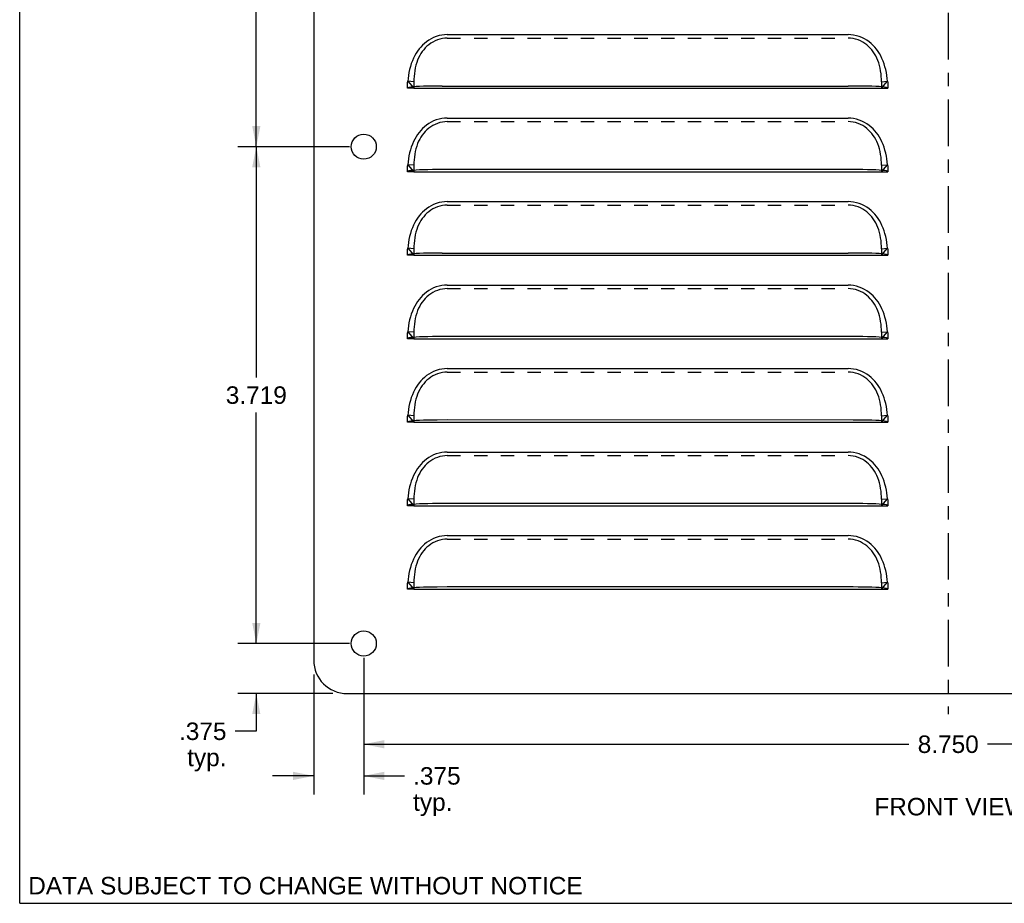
# Model space of a CAD drawing. Header units: inches. Extents: x 0 to 16.9, y 0 to 13.1.
# Tile 1 of 4: x 0 to 7.4, y 0 to 6.6. Entities that reach past the tile are written whole.
import ezdxf

# ---------------------------------------------------------------- set-up
doc = ezdxf.new("R2010")
doc.units = ezdxf.units.IN
doc.header["$LTSCALE"] = 0.930769
doc.header["$MEASUREMENT"] = 0
doc.linetypes.add('CENTER', pattern=[0.6, 0.375, -0.075, 0.075, -0.075])
doc.linetypes.add('HIDDEN', pattern=[0.2, 0.1, -0.1])
doc.layers.get('0').update_dxf_attribs({"linetype": 'CONTINUOUS'})
for name, color, linetype in [('DEFAULT_1', 7, 'CENTER'), ('DEFAULT_2', 8, 'HIDDEN'), ('DIMENSIONS', 7, 'CONTINUOUS')]:
    doc.layers.add(name, color=color, linetype=linetype)
doc.styles.get("Standard").update_dxf_attribs({"font": 'arial.ttf'})
doc.dimstyles.new('DIMSTYLE_1', dxfattribs={"dimtxt": 0.130769, "dimasz": 0.153846, "dimexe": 0.09, "dimexo": 0.07, "dimgap": 0.0425, "dimtad": 0, "dimtih": 1, "dimtoh": 1, "dimdec": 3, "dimzin": 4, "dimdsep": 46, "dimtxsty": 'Standard', "dimblk": '_FILLED', "dimblk1": '_FILLED', "dimblk2": '_FILLED', "dimcen": 0.09, "dimadec": 3, "dimazin": 1, "dimtfac": 1, "dimtdec": 3, "dimtofl": 0, "dimtmove": 0, "dimatfit": 3, "dimldrblk": '_FILLED', "dimfxl": 0, "dimtolj": 1, "dimtzin": 4, "dimarcsym": 0})

# ---------------------------------------------------------------- blocks, each defined once
blk = doc.blocks.new('_FILLED')
at = {"color": 0, "linetype": 'ByBlock'}
blk.add_solid([(0, 0), (-1, 0.2), (-1, -0.2)], dxfattribs=at)
blk = doc.blocks.new('*D3')
at = {"layer": 'DIMENSIONS', "color": 2, "linetype": 'Continuous'}
for p, q in [((2.4681, 9.3825), (1.6328, 9.3825)), ((1.7712, 9.3825), (1.7712, 7.6539)), ((1.7712, 5.6637), (1.7712, 7.3923)), ((2.4681, 5.6637), (1.6328, 5.6637))]:
    blk.add_line(p, q, dxfattribs=at)
at = {"layer": 'DIMENSIONS', "color": 2, "linetype": 'Continuous', "xscale": 0.1538461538, "yscale": 0.1538461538, "zscale": 0.1538461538}
for p, rotation in [((1.7712, 9.3825), 90), ((1.7712, 5.6637), 270)]:
    blk.add_blockref('_FILLED', p, dxfattribs=dict(at, rotation=rotation))
at = {"layer": 'DIMENSIONS', "color": 2, "linetype": 'Continuous', "insert": (1.7712, 7.5885), "char_height": 0.13077, "width": 0.456963, "attachment_point": 2, "line_spacing_factor": 0.9}
blk.add_mtext('3.719', dxfattribs=at)
blk = doc.blocks.new('*D4')
at = {"layer": 'DIMENSIONS', "color": 2, "linetype": 'Continuous'}
for p, q in [((1.7712, 1.945), (1.7712, 2.2527)), ((2.4681, 1.945), (1.6328, 1.945)), ((2.3431, 1.57), (1.6328, 1.57)), ((1.7712, 1.57), (1.7712, 1.288)), ((1.7712, 1.288), (1.6135, 1.288))]:
    blk.add_line(p, q, dxfattribs=at)
at = {"layer": 'DIMENSIONS', "color": 2, "linetype": 'Continuous', "xscale": 0.1538461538, "yscale": 0.1538461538, "zscale": 0.1538461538}
for p, rotation in [((1.7712, 1.945), 270), ((1.7712, 1.57), 90)]:
    blk.add_blockref('_FILLED', p, dxfattribs=dict(at, rotation=rotation))
at = {"layer": 'DIMENSIONS', "color": 2, "linetype": 'Continuous', "insert": (1.5481, 1.3534), "char_height": 0.13077, "width": 0.355362, "attachment_point": 3, "line_spacing_factor": 0.9}
blk.add_mtext('.375\\Ptyp.', dxfattribs=at)
blk = doc.blocks.new('*D9')
at = {"layer": 'DIMENSIONS', "color": 2, "linetype": 'Continuous'}
for p, q in [((2.5758, 1.8373), (2.5758, 0.8154)), ((2.2008, 1.7123), (2.2008, 0.8154)), ((2.2008, 0.9538), (1.8931, 0.9538)), ((2.5758, 0.9538), (2.8797, 0.9538))]:
    blk.add_line(p, q, dxfattribs=at)
at = {"layer": 'DIMENSIONS', "color": 2, "linetype": 'Continuous', "xscale": 0.1538461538, "yscale": 0.1538461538, "zscale": 0.1538461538}
blk.add_blockref('_FILLED', (2.2008, 0.9538), dxfattribs=at)
at = {"layer": 'DIMENSIONS', "color": 2, "linetype": 'Continuous', "xscale": 0.1538461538, "yscale": 0.1538461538, "zscale": 0.1538461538, "rotation": 180}
blk.add_blockref('_FILLED', (2.5758, 0.9538), dxfattribs=at)
at = {"layer": 'DIMENSIONS', "color": 2, "linetype": 'Continuous', "insert": (2.9451, 1.0192), "char_height": 0.13077, "width": 0.355362, "attachment_point": 1, "line_spacing_factor": 0.9}
blk.add_mtext('.375\\Ptyp.', dxfattribs=at)
blk = doc.blocks.new('*D10')
at = {"layer": 'DIMENSIONS', "color": 2, "linetype": 'Continuous'}
for p, q in [((2.5758, 1.8373), (2.5758, 1.0523)), ((11.3258, 1.8373), (11.3258, 1.0523)), ((2.5758, 1.1908), (6.6569, 1.1908)), ((11.3258, 1.1908), (7.2447, 1.1908))]:
    blk.add_line(p, q, dxfattribs=at)
at = {"layer": 'DIMENSIONS', "color": 2, "linetype": 'Continuous', "xscale": 0.1538461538, "yscale": 0.1538461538, "zscale": 0.1538461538, "rotation": 180}
blk.add_blockref('_FILLED', (2.5758, 1.1908), dxfattribs=at)
at = {"layer": 'DIMENSIONS', "color": 2, "linetype": 'Continuous', "xscale": 0.1538461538, "yscale": 0.1538461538, "zscale": 0.1538461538}
blk.add_blockref('_FILLED', (11.3258, 1.1908), dxfattribs=at)
at = {"layer": 'DIMENSIONS', "color": 2, "linetype": 'Continuous', "insert": (6.9508, 1.2562), "char_height": 0.13077, "width": 0.456963, "attachment_point": 2, "line_spacing_factor": 0.9}
blk.add_mtext('8.750', dxfattribs=at)
blk = doc.blocks.new('*D16')
at = {"layer": 'DIMENSIONS', "color": 2, "linetype": 'Continuous'}
for p, q in [((2.4681, 5.6637), (1.6328, 5.6637)), ((1.7712, 5.6637), (1.7712, 3.9351)), ((1.7712, 1.945), (1.7712, 3.6736)), ((2.4681, 1.945), (1.6328, 1.945))]:
    blk.add_line(p, q, dxfattribs=at)
at = {"layer": 'DIMENSIONS', "color": 2, "linetype": 'Continuous', "xscale": 0.1538461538, "yscale": 0.1538461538, "zscale": 0.1538461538}
for p, rotation in [((1.7712, 5.6637), 90), ((1.7712, 1.945), 270)]:
    blk.add_blockref('_FILLED', p, dxfattribs=dict(at, rotation=rotation))
at = {"layer": 'DIMENSIONS', "color": 2, "linetype": 'Continuous', "insert": (1.7712, 3.8697), "char_height": 0.13077, "width": 0.456963, "attachment_point": 2, "line_spacing_factor": 0.9}
blk.add_mtext('3.719', dxfattribs=at)

msp = doc.modelspace()

# ---------------------------------------------------------------- linework, layer by layer
at = {"color": 7, "linetype": 'Continuous'}
for p, q in [((0, 0), (0, 13.0769)), ((2.9508, 6.1012), (6.4508, 6.1012)), ((2.9508, 5.4762), (6.4508, 5.4762)), ((2.9508, 4.8512), (6.4508, 4.8512)), ((2.9508, 4.2262), (6.4508, 4.2262)), ((2.9508, 3.6012), (6.4508, 3.6012)), ((2.9508, 2.9762), (6.4508, 2.9762)), ((2.9508, 2.3512), (6.4508, 2.3512)), ((0, 0), (16.9231, 0))]:
    msp.add_line(p, q, dxfattribs=at)
at = {"color": 3, "linetype": 'Continuous'}
for p, q in [((2.2008, 9.5075), (2.2008, 1.82)), ((3.2008, 6.5028), (6.2008, 6.5028)), ((3.1629, 6.1179), (6.2008, 6.118)), ((2.9056, 6.1047), (2.9028, 6.1012)), ((2.9453, 6.1116), (2.9273, 6.1096)), ((2.9675, 6.1132), (2.9453, 6.1116)), ((6.4562, 6.1116), (6.4339, 6.1132)), ((3.2008, 5.8778), (6.2008, 5.8778)), ((2.9056, 5.4797), (2.9028, 5.4762)), ((2.9453, 5.4866), (2.9273, 5.4846)), ((2.9675, 5.4882), (2.9453, 5.4866)), ((3.2008, 5.493), (3.1256, 5.4927)), ((6.4562, 5.4866), (6.4339, 5.4882)), ((3.2008, 5.2528), (6.2008, 5.2528)), ((3.1629, 4.8679), (6.2008, 4.868)), ((2.9056, 4.8547), (2.9028, 4.8512)), ((2.9453, 4.8616), (2.9273, 4.8596)), ((2.9675, 4.8632), (2.9453, 4.8616)), ((6.4562, 4.8616), (6.4339, 4.8632)), ((3.2008, 4.6278), (6.2008, 4.6278)), ((2.9056, 4.2297), (2.9028, 4.2262)), ((2.9453, 4.2366), (2.9273, 4.2346)), ((2.9675, 4.2382), (2.9453, 4.2366)), ((3.2008, 4.243), (3.1256, 4.2427)), ((6.4562, 4.2366), (6.4339, 4.2382)), ((3.2008, 4.0028), (6.2008, 4.0028)), ((2.9453, 3.6116), (2.9273, 3.6096)), ((2.9675, 3.6132), (2.9453, 3.6116)), ((3.2008, 3.618), (3.1256, 3.6177)), ((6.4562, 3.6116), (6.4339, 3.6132)), ((2.9056, 3.6047), (2.9028, 3.6012)), ((3.2008, 3.3778), (6.2008, 3.3778)), ((2.9056, 2.9797), (2.9028, 2.9762)), ((2.9453, 2.9866), (2.9273, 2.9846)), ((2.9675, 2.9882), (2.9453, 2.9866)), ((3.2008, 2.993), (3.1256, 2.9927)), ((6.4562, 2.9866), (6.4339, 2.9882)), ((3.2008, 2.7528), (6.2008, 2.7528)), ((2.9453, 2.3616), (2.9273, 2.3596)), ((2.9675, 2.3632), (2.9453, 2.3616)), ((3.2008, 2.368), (3.1256, 2.3677)), ((6.4562, 2.3616), (6.4339, 2.3632)), ((2.9056, 2.3547), (2.9028, 2.3512)), ((2.4508, 1.57), (11.4508, 1.57))]:
    msp.add_line(p, q, dxfattribs=at)
for points in [[(3.2008, 6.5028), (3.1802, 6.502), (3.1596, 6.4994), (3.1389, 6.495), (3.1185, 6.489), (3.0987, 6.4812), (3.0796, 6.4719), (3.0618, 6.4614), (3.045, 6.4498), (3.0296, 6.4373), (3.0153, 6.4241), (3.002, 6.4101), (2.9895, 6.3952), (2.9779, 6.3795), (2.9671, 6.3629), (2.957, 6.3453), (2.9478, 6.3267), (2.9392, 6.3068), (2.9315, 6.286), (2.9247, 6.2644), (2.919, 6.2421), (2.9142, 6.2197), (2.9105, 6.1973), (2.9076, 6.1753), (2.9055, 6.1536)], [(6.4961, 6.1536), (6.4941, 6.175), (6.4912, 6.1967), (6.4875, 6.2188), (6.4829, 6.2409), (6.4773, 6.2628), (6.4708, 6.2841), (6.4633, 6.3047), (6.4549, 6.3243), (6.4459, 6.3428), (6.436, 6.3603), (6.4254, 6.377), (6.4139, 6.3928), (6.4016, 6.4078), (6.3883, 6.422), (6.374, 6.4355), (6.3586, 6.4482), (6.3417, 6.4601), (6.3237, 6.471), (6.3045, 6.4805), (6.2843, 6.4885), (6.2636, 6.4948), (6.2426, 6.4993), (6.2217, 6.502), (6.2008, 6.5028)], [(3.1629, 6.1179), (3.1256, 6.1177), (3.0895, 6.1172), (3.0552, 6.1166), (3.023, 6.1157), (2.9935, 6.1146), (2.9675, 6.1132)], [(6.4339, 6.1132), (6.4079, 6.1146), (6.3785, 6.1157), (6.3464, 6.1166), (6.312, 6.1172), (6.276, 6.1177), (6.2008, 6.118)], [(2.9273, 6.1096), (2.914, 6.1073), (2.9056, 6.1047)], [(6.4876, 6.1073), (6.4742, 6.1096), (6.4562, 6.1116)], [(6.4988, 6.1012), (6.496, 6.1047), (6.4876, 6.1073)], [(3.2008, 5.8778), (3.1802, 5.877), (3.1596, 5.8744), (3.1389, 5.87), (3.1185, 5.864), (3.0987, 5.8562), (3.0796, 5.8469), (3.0618, 5.8364), (3.045, 5.8248), (3.0296, 5.8123), (3.0153, 5.7991), (3.002, 5.7851), (2.9895, 5.7702), (2.9779, 5.7545), (2.9671, 5.7379), (2.957, 5.7203), (2.9478, 5.7017), (2.9392, 5.6818), (2.9315, 5.661), (2.9247, 5.6394), (2.919, 5.6171), (2.9142, 5.5947), (2.9105, 5.5723), (2.9076, 5.5503), (2.9055, 5.5286)], [(6.4961, 5.5286), (6.4941, 5.55), (6.4912, 5.5717), (6.4875, 5.5938), (6.4829, 5.6159), (6.4773, 5.6378), (6.4708, 5.6591), (6.4633, 5.6797), (6.4549, 5.6993), (6.4459, 5.7178), (6.436, 5.7353), (6.4254, 5.752), (6.4139, 5.7678), (6.4016, 5.7828), (6.3883, 5.797), (6.374, 5.8105), (6.3586, 5.8232), (6.3417, 5.8351), (6.3237, 5.846), (6.3045, 5.8555), (6.2843, 5.8635), (6.2636, 5.8698), (6.2426, 5.8743), (6.2217, 5.877), (6.2008, 5.8778)], [(2.9273, 5.4846), (2.914, 5.4823), (2.9056, 5.4797)], [(3.1256, 5.4927), (3.0895, 5.4922), (3.0552, 5.4916), (3.023, 5.4907), (2.9935, 5.4896), (2.9675, 5.4882)], [(6.4339, 5.4882), (6.4079, 5.4896), (6.3785, 5.4907), (6.3464, 5.4916), (6.312, 5.4922), (6.276, 5.4927), (6.2387, 5.4929), (3.2008, 5.493)], [(6.4876, 5.4823), (6.4742, 5.4846), (6.4562, 5.4866)], [(6.4988, 5.4762), (6.496, 5.4797), (6.4876, 5.4823)], [(3.2008, 5.2528), (3.1802, 5.252), (3.1596, 5.2494), (3.1389, 5.245), (3.1185, 5.239), (3.0987, 5.2312), (3.0796, 5.2219), (3.0618, 5.2114), (3.045, 5.1998), (3.0296, 5.1873), (3.0153, 5.1741), (3.002, 5.1601), (2.9895, 5.1452), (2.9779, 5.1295), (2.9671, 5.1129), (2.957, 5.0953), (2.9478, 5.0767), (2.9392, 5.0568), (2.9315, 5.036), (2.9247, 5.0144), (2.919, 4.9921), (2.9142, 4.9697), (2.9105, 4.9473), (2.9076, 4.9253), (2.9055, 4.9036)], [(6.4961, 4.9036), (6.4941, 4.925), (6.4912, 4.9467), (6.4875, 4.9688), (6.4829, 4.9909), (6.4773, 5.0128), (6.4708, 5.0341), (6.4633, 5.0547), (6.4549, 5.0743), (6.4459, 5.0928), (6.436, 5.1103), (6.4254, 5.127), (6.4139, 5.1428), (6.4016, 5.1578), (6.3883, 5.172), (6.374, 5.1855), (6.3586, 5.1982), (6.3417, 5.2101), (6.3237, 5.221), (6.3045, 5.2305), (6.2843, 5.2385), (6.2636, 5.2448), (6.2426, 5.2493), (6.2217, 5.252), (6.2008, 5.2528)], [(3.1629, 4.8679), (3.1256, 4.8677), (3.0895, 4.8672), (3.0552, 4.8666), (3.023, 4.8657), (2.9935, 4.8646), (2.9675, 4.8632)], [(6.4339, 4.8632), (6.4079, 4.8646), (6.3785, 4.8657), (6.3464, 4.8666), (6.312, 4.8672), (6.276, 4.8677), (6.2008, 4.868)], [(2.9273, 4.8596), (2.914, 4.8573), (2.9056, 4.8547)], [(6.4876, 4.8573), (6.4742, 4.8596), (6.4562, 4.8616)], [(6.4988, 4.8512), (6.496, 4.8547), (6.4876, 4.8573)], [(3.2008, 4.6278), (3.1802, 4.627), (3.1596, 4.6244), (3.1389, 4.62), (3.1185, 4.614), (3.0987, 4.6062), (3.0796, 4.5969), (3.0618, 4.5864), (3.045, 4.5748), (3.0296, 4.5623), (3.0153, 4.5491), (3.002, 4.5351), (2.9895, 4.5202), (2.9779, 4.5045), (2.9671, 4.4879), (2.957, 4.4703), (2.9478, 4.4517), (2.9392, 4.4318), (2.9315, 4.411), (2.9247, 4.3894), (2.919, 4.3671), (2.9142, 4.3447), (2.9105, 4.3223), (2.9076, 4.3003), (2.9055, 4.2786)], [(6.4961, 4.2786), (6.4941, 4.3), (6.4912, 4.3217), (6.4875, 4.3438), (6.4829, 4.3659), (6.4773, 4.3878), (6.4708, 4.4091), (6.4633, 4.4297), (6.4549, 4.4493), (6.4459, 4.4678), (6.436, 4.4853), (6.4254, 4.502), (6.4139, 4.5178), (6.4016, 4.5328), (6.3883, 4.547), (6.374, 4.5605), (6.3586, 4.5732), (6.3417, 4.5851), (6.3237, 4.596), (6.3045, 4.6055), (6.2843, 4.6135), (6.2636, 4.6198), (6.2426, 4.6243), (6.2217, 4.627), (6.2008, 4.6278)], [(2.9273, 4.2346), (2.914, 4.2323), (2.9056, 4.2297)], [(3.1256, 4.2427), (3.0895, 4.2422), (3.0552, 4.2416), (3.023, 4.2407), (2.9935, 4.2396), (2.9675, 4.2382)], [(6.4339, 4.2382), (6.4079, 4.2396), (6.3785, 4.2407), (6.3464, 4.2416), (6.312, 4.2422), (6.276, 4.2427), (6.2387, 4.2429), (3.2008, 4.243)], [(6.4876, 4.2323), (6.4742, 4.2346), (6.4562, 4.2366)], [(6.4988, 4.2262), (6.496, 4.2297), (6.4876, 4.2323)], [(3.2008, 4.0028), (3.1802, 4.002), (3.1596, 3.9994), (3.1389, 3.995), (3.1185, 3.989), (3.0987, 3.9812), (3.0796, 3.9719), (3.0618, 3.9614), (3.045, 3.9498), (3.0296, 3.9373), (3.0153, 3.9241), (3.002, 3.9101), (2.9895, 3.8952), (2.9779, 3.8795), (2.9671, 3.8629), (2.957, 3.8453), (2.9478, 3.8267), (2.9392, 3.8068), (2.9315, 3.786), (2.9247, 3.7644), (2.919, 3.7421), (2.9142, 3.7197), (2.9105, 3.6973), (2.9076, 3.6753), (2.9055, 3.6536)], [(6.4961, 3.6536), (6.4941, 3.675), (6.4912, 3.6967), (6.4875, 3.7188), (6.4829, 3.7409), (6.4773, 3.7628), (6.4708, 3.7841), (6.4633, 3.8047), (6.4549, 3.8243), (6.4459, 3.8428), (6.436, 3.8603), (6.4254, 3.877), (6.4139, 3.8928), (6.4016, 3.9078), (6.3883, 3.922), (6.374, 3.9355), (6.3586, 3.9482), (6.3417, 3.9601), (6.3237, 3.971), (6.3045, 3.9805), (6.2843, 3.9885), (6.2636, 3.9948), (6.2426, 3.9993), (6.2217, 4.002), (6.2008, 4.0028)], [(3.1256, 3.6177), (3.0895, 3.6172), (3.0552, 3.6166), (3.023, 3.6157), (2.9935, 3.6146), (2.9675, 3.6132)], [(6.4339, 3.6132), (6.4079, 3.6146), (6.3785, 3.6157), (6.3464, 3.6166), (6.312, 3.6172), (6.276, 3.6177), (6.2387, 3.6179), (3.2008, 3.618)], [(6.4876, 3.6073), (6.4742, 3.6096), (6.4562, 3.6116)], [(2.9273, 3.6096), (2.914, 3.6073), (2.9056, 3.6047)], [(6.4988, 3.6012), (6.496, 3.6047), (6.4876, 3.6073)], [(3.2008, 3.3778), (3.1802, 3.377), (3.1596, 3.3744), (3.1389, 3.37), (3.1185, 3.364), (3.0987, 3.3562), (3.0796, 3.3469), (3.0618, 3.3364), (3.045, 3.3248), (3.0296, 3.3123), (3.0153, 3.2991), (3.002, 3.2851), (2.9895, 3.2702), (2.9779, 3.2545), (2.9671, 3.2379), (2.957, 3.2203), (2.9478, 3.2017), (2.9392, 3.1818), (2.9315, 3.161), (2.9247, 3.1394), (2.919, 3.1171), (2.9142, 3.0947), (2.9105, 3.0723), (2.9076, 3.0503), (2.9055, 3.0286)], [(6.4961, 3.0286), (6.4941, 3.05), (6.4912, 3.0717), (6.4875, 3.0938), (6.4829, 3.1159), (6.4773, 3.1378), (6.4708, 3.1591), (6.4633, 3.1797), (6.4549, 3.1993), (6.4459, 3.2178), (6.436, 3.2353), (6.4254, 3.252), (6.4139, 3.2678), (6.4016, 3.2828), (6.3883, 3.297), (6.374, 3.3105), (6.3586, 3.3232), (6.3417, 3.3351), (6.3237, 3.346), (6.3045, 3.3555), (6.2843, 3.3635), (6.2636, 3.3698), (6.2426, 3.3743), (6.2217, 3.377), (6.2008, 3.3778)], [(2.9273, 2.9846), (2.914, 2.9823), (2.9056, 2.9797)], [(3.1256, 2.9927), (3.0895, 2.9922), (3.0552, 2.9916), (3.023, 2.9907), (2.9935, 2.9896), (2.9675, 2.9882)], [(6.4339, 2.9882), (6.4079, 2.9896), (6.3785, 2.9907), (6.3464, 2.9916), (6.312, 2.9922), (6.276, 2.9927), (6.2387, 2.9929), (3.2008, 2.993)], [(6.4876, 2.9823), (6.4742, 2.9846), (6.4562, 2.9866)], [(6.4988, 2.9762), (6.496, 2.9797), (6.4876, 2.9823)], [(3.2008, 2.7528), (3.1802, 2.752), (3.1596, 2.7494), (3.1389, 2.745), (3.1185, 2.739), (3.0987, 2.7312), (3.0796, 2.7219), (3.0618, 2.7114), (3.045, 2.6998), (3.0296, 2.6873), (3.0153, 2.6741), (3.002, 2.6601), (2.9895, 2.6452), (2.9779, 2.6295), (2.9671, 2.6129), (2.9571, 2.5953), (2.9478, 2.5767), (2.9392, 2.5568), (2.9315, 2.5361), (2.9247, 2.5144), (2.919, 2.4921), (2.9142, 2.4697), (2.9105, 2.4473), (2.9076, 2.4253), (2.9055, 2.4036)], [(6.4961, 2.4036), (6.4941, 2.425), (6.4912, 2.4467), (6.4875, 2.4688), (6.4829, 2.4909), (6.4773, 2.5128), (6.4708, 2.5341), (6.4633, 2.5547), (6.4549, 2.5743), (6.4459, 2.5928), (6.436, 2.6103), (6.4254, 2.627), (6.4139, 2.6428), (6.4016, 2.6578), (6.3883, 2.672), (6.374, 2.6855), (6.3586, 2.6982), (6.3417, 2.7101), (6.3237, 2.721), (6.3045, 2.7305), (6.2843, 2.7385), (6.2636, 2.7448), (6.2426, 2.7493), (6.2217, 2.752), (6.2008, 2.7528)], [(2.9273, 2.3596), (2.914, 2.3573), (2.9056, 2.3547)], [(3.1256, 2.3677), (3.0895, 2.3672), (3.0552, 2.3666), (3.023, 2.3657), (2.9935, 2.3646), (2.9675, 2.3632)], [(6.4339, 2.3632), (6.4079, 2.3646), (6.3785, 2.3657), (6.3464, 2.3666), (6.312, 2.3672), (6.276, 2.3677), (6.2387, 2.3679), (3.2008, 2.368)], [(6.4876, 2.3573), (6.4742, 2.3596), (6.4562, 2.3616)], [(6.4988, 2.3512), (6.496, 2.3547), (6.4876, 2.3573)]]:
    msp.add_lwpolyline(points, dxfattribs=at)
for centre in [(2.5758, 5.6637), (2.5758, 1.945)]:
    msp.add_circle(centre, 0.0938, dxfattribs=at)
msp.add_arc((2.4508, 1.82), 0.25, 180, 270, dxfattribs=at)
at = {"layer": 'DEFAULT_1', "color": 2, "linetype": 'CENTER'}
msp.add_line((6.9508, 9.9113), (6.9508, 1.4161), dxfattribs=at)
at = {"layer": 'DEFAULT_2', "color": 8, "linetype": 'HIDDEN'}
for p, q in [((3.2008, 6.4762), (6.2008, 6.4762)), ((2.9055, 6.1536), (2.9508, 6.1012)), ((2.9508, 6.1499), (2.9055, 6.1536)), ((2.9508, 6.1499), (2.9508, 6.1012)), ((6.4508, 6.1012), (6.4961, 6.1536)), ((6.4508, 6.1499), (6.4961, 6.1536)), ((6.4508, 6.1499), (6.4508, 6.1012)), ((6.4988, 6.1234), (6.4988, 6.1012)), ((2.9508, 6.1012), (2.9028, 6.1012)), ((6.4508, 6.1012), (6.4988, 6.1012)), ((3.2008, 5.8512), (6.2008, 5.8512)), ((2.9055, 5.5286), (2.9508, 5.4762)), ((2.9508, 5.5249), (2.9055, 5.5286)), ((6.4508, 5.4762), (6.4961, 5.5286)), ((6.4508, 5.5249), (6.4961, 5.5286)), ((2.9508, 5.4762), (2.9028, 5.4762)), ((2.9508, 5.5249), (2.9508, 5.4762)), ((6.4508, 5.5249), (6.4508, 5.4762)), ((6.4508, 5.4762), (6.4988, 5.4762)), ((6.4988, 5.4984), (6.4988, 5.4762)), ((3.2008, 5.2262), (6.2008, 5.2262)), ((2.9055, 4.9036), (2.9508, 4.8512)), ((2.9508, 4.8999), (2.9055, 4.9036)), ((2.9508, 4.8999), (2.9508, 4.8512)), ((6.4508, 4.8999), (6.4961, 4.9036)), ((6.4508, 4.8512), (6.4961, 4.9036)), ((6.4508, 4.8999), (6.4508, 4.8512)), ((6.4988, 4.8734), (6.4988, 4.8512)), ((2.9508, 4.8512), (2.9028, 4.8512)), ((6.4508, 4.8512), (6.4988, 4.8512)), ((3.2008, 4.6012), (6.2008, 4.6012)), ((2.9055, 4.2786), (2.9508, 4.2262)), ((2.9508, 4.2749), (2.9055, 4.2786)), ((2.9508, 4.2749), (2.9508, 4.2262)), ((6.4508, 4.2749), (6.4961, 4.2786)), ((6.4508, 4.2262), (6.4961, 4.2786)), ((6.4508, 4.2749), (6.4508, 4.2262)), ((2.9508, 4.2262), (2.9028, 4.2262)), ((6.4508, 4.2262), (6.4988, 4.2262)), ((6.4988, 4.2484), (6.4988, 4.2262)), ((3.2008, 3.9762), (6.2008, 3.9762)), ((2.9055, 3.6536), (2.9508, 3.6012)), ((2.9508, 3.6499), (2.9055, 3.6536)), ((2.9508, 3.6499), (2.9508, 3.6012)), ((6.4508, 3.6499), (6.4961, 3.6536)), ((6.4508, 3.6012), (6.4961, 3.6536)), ((6.4508, 3.6499), (6.4508, 3.6012)), ((6.4988, 3.6234), (6.4988, 3.6012)), ((2.9508, 3.6012), (2.9028, 3.6012)), ((6.4508, 3.6012), (6.4988, 3.6012)), ((3.2008, 3.3512), (6.2008, 3.3512)), ((2.9055, 3.0286), (2.9508, 2.9762)), ((2.9508, 3.0249), (2.9055, 3.0286)), ((2.9508, 3.0249), (2.9508, 2.9762)), ((6.4508, 3.0249), (6.4961, 3.0286)), ((6.4508, 2.9762), (6.4961, 3.0286)), ((6.4508, 3.0249), (6.4508, 2.9762)), ((2.9508, 2.9762), (2.9028, 2.9762)), ((6.4508, 2.9762), (6.4988, 2.9762)), ((6.4988, 2.9984), (6.4988, 2.9762)), ((3.2008, 2.7262), (6.2008, 2.7262)), ((2.9055, 2.4036), (2.9508, 2.3512)), ((2.9508, 2.3999), (2.9055, 2.4036)), ((2.9508, 2.3999), (2.9508, 2.3512)), ((6.4508, 2.3999), (6.4961, 2.4036)), ((6.4508, 2.3512), (6.4961, 2.4036)), ((6.4508, 2.3999), (6.4508, 2.3512)), ((6.4988, 2.3734), (6.4988, 2.3512)), ((2.9508, 2.3512), (2.9028, 2.3512)), ((6.4508, 2.3512), (6.4988, 2.3512))]:
    msp.add_line(p, q, dxfattribs=at)
for points in [[(3.2008, 6.4762), (3.1824, 6.4755), (3.164, 6.473), (3.1455, 6.469), (3.1273, 6.4633), (3.1097, 6.4561), (3.0929, 6.4475), (3.0771, 6.4377), (3.0624, 6.4269), (3.0489, 6.4154), (3.0364, 6.403), (3.0247, 6.3899), (3.014, 6.376), (3.004, 6.3613), (2.9948, 6.3457), (2.9864, 6.3292), (2.9788, 6.3117), (2.9719, 6.293), (2.966, 6.2735), (2.961, 6.2531), (2.957, 6.2323), (2.9542, 6.2113), (2.9522, 6.1904), (2.9511, 6.17), (2.9508, 6.1499)], [(6.4508, 6.1499), (6.4505, 6.1697), (6.4494, 6.1899), (6.4475, 6.2104), (6.4447, 6.2311), (6.4409, 6.2516), (6.4361, 6.2717), (6.4304, 6.291), (6.4237, 6.3094), (6.4163, 6.3268), (6.4081, 6.3433), (6.3991, 6.3589), (6.3892, 6.3738), (6.3786, 6.3878), (6.367, 6.4011), (6.3546, 6.4137), (6.341, 6.4255), (6.3262, 6.4365), (6.3103, 6.4466), (6.2932, 6.4554), (6.2754, 6.4629), (6.2569, 6.4687), (6.2382, 6.4729), (6.2195, 6.4754), (6.2008, 6.4762)], [(2.9028, 6.1012), (2.9028, 6.1229), (2.9029, 6.127), (2.9029, 6.1311), (2.9031, 6.1353), (2.9034, 6.1393), (2.9037, 6.143), (2.9042, 6.1466), (2.9048, 6.1501), (2.9055, 6.1536)], [(6.4961, 6.1536), (6.4964, 6.1519), (6.4968, 6.1501), (6.4971, 6.1483), (6.4974, 6.1464), (6.4977, 6.1444), (6.498, 6.1423), (6.4982, 6.1401), (6.4983, 6.1378), (6.4985, 6.1355), (6.4986, 6.1329), (6.4987, 6.1301), (6.4988, 6.127), (6.4988, 6.1234)], [(3.2008, 5.8512), (3.1824, 5.8505), (3.164, 5.848), (3.1455, 5.844), (3.1273, 5.8383), (3.1097, 5.8311), (3.0929, 5.8225), (3.0771, 5.8127), (3.0624, 5.8019), (3.0489, 5.7904), (3.0364, 5.778), (3.0247, 5.7649), (3.014, 5.751), (3.004, 5.7363), (2.9948, 5.7207), (2.9864, 5.7042), (2.9788, 5.6867), (2.9719, 5.668), (2.966, 5.6485), (2.961, 5.6281), (2.957, 5.6073), (2.9542, 5.5863), (2.9522, 5.5654), (2.9511, 5.545), (2.9508, 5.5249)], [(6.4508, 5.5249), (6.4505, 5.5447), (6.4494, 5.5649), (6.4475, 5.5854), (6.4447, 5.6061), (6.4409, 5.6266), (6.4361, 5.6467), (6.4304, 5.666), (6.4237, 5.6844), (6.4163, 5.7018), (6.4081, 5.7183), (6.3991, 5.7339), (6.3892, 5.7488), (6.3786, 5.7628), (6.367, 5.7761), (6.3546, 5.7887), (6.341, 5.8005), (6.3262, 5.8115), (6.3103, 5.8216), (6.2932, 5.8304), (6.2754, 5.8379), (6.2569, 5.8437), (6.2382, 5.8479), (6.2195, 5.8504), (6.2008, 5.8512)], [(2.9028, 5.4762), (2.9028, 5.4979), (2.9029, 5.502), (2.9029, 5.5061), (2.9031, 5.5103), (2.9034, 5.5143), (2.9037, 5.518), (2.9042, 5.5216), (2.9048, 5.5251), (2.9055, 5.5286)], [(6.4961, 5.5286), (6.4964, 5.5269), (6.4968, 5.5251), (6.4971, 5.5233), (6.4974, 5.5214), (6.4977, 5.5194), (6.498, 5.5173), (6.4982, 5.5151), (6.4983, 5.5128), (6.4985, 5.5105), (6.4986, 5.5079), (6.4987, 5.5051), (6.4988, 5.502), (6.4988, 5.4984)], [(3.2008, 5.2262), (3.1824, 5.2255), (3.164, 5.223), (3.1455, 5.219), (3.1273, 5.2133), (3.1097, 5.2061), (3.0929, 5.1975), (3.0771, 5.1877), (3.0624, 5.1769), (3.0489, 5.1654), (3.0364, 5.153), (3.0247, 5.1399), (3.014, 5.126), (3.004, 5.1113), (2.9948, 5.0957), (2.9864, 5.0792), (2.9788, 5.0617), (2.9719, 5.043), (2.966, 5.0235), (2.961, 5.0031), (2.957, 4.9823), (2.9542, 4.9613), (2.9522, 4.9404), (2.9511, 4.92), (2.9508, 4.8999)], [(6.4508, 4.8999), (6.4505, 4.9197), (6.4494, 4.9399), (6.4475, 4.9604), (6.4447, 4.9811), (6.4409, 5.0016), (6.4361, 5.0217), (6.4304, 5.041), (6.4237, 5.0594), (6.4163, 5.0768), (6.4081, 5.0933), (6.3991, 5.1089), (6.3892, 5.1238), (6.3786, 5.1378), (6.367, 5.1511), (6.3546, 5.1637), (6.341, 5.1755), (6.3262, 5.1865), (6.3103, 5.1966), (6.2932, 5.2054), (6.2754, 5.2129), (6.2569, 5.2187), (6.2382, 5.2229), (6.2195, 5.2254), (6.2008, 5.2262)], [(2.9028, 4.8512), (2.9028, 4.8729), (2.9029, 4.877), (2.9029, 4.8811), (2.9031, 4.8853), (2.9034, 4.8893), (2.9037, 4.893), (2.9042, 4.8966), (2.9048, 4.9001), (2.9055, 4.9036)], [(6.4961, 4.9036), (6.4964, 4.9019), (6.4968, 4.9001), (6.4971, 4.8983), (6.4974, 4.8964), (6.4977, 4.8944), (6.498, 4.8923), (6.4982, 4.8901), (6.4983, 4.8878), (6.4985, 4.8855), (6.4986, 4.8829), (6.4987, 4.8801), (6.4988, 4.877), (6.4988, 4.8734)], [(3.2008, 4.6012), (3.1824, 4.6005), (3.164, 4.598), (3.1455, 4.594), (3.1273, 4.5883), (3.1097, 4.5811), (3.0929, 4.5725), (3.0771, 4.5627), (3.0624, 4.5519), (3.0489, 4.5404), (3.0364, 4.528), (3.0247, 4.5149), (3.014, 4.501), (3.004, 4.4863), (2.9948, 4.4707), (2.9864, 4.4542), (2.9788, 4.4367), (2.9719, 4.418), (2.966, 4.3985), (2.961, 4.3781), (2.957, 4.3573), (2.9542, 4.3363), (2.9522, 4.3154), (2.9511, 4.295), (2.9508, 4.2749)], [(6.4508, 4.2749), (6.4505, 4.2947), (6.4494, 4.3149), (6.4475, 4.3354), (6.4447, 4.3561), (6.4409, 4.3766), (6.4361, 4.3967), (6.4304, 4.416), (6.4237, 4.4344), (6.4163, 4.4518), (6.4081, 4.4683), (6.3991, 4.4839), (6.3892, 4.4988), (6.3786, 4.5128), (6.367, 4.5261), (6.3546, 4.5387), (6.341, 4.5505), (6.3262, 4.5615), (6.3103, 4.5716), (6.2932, 4.5804), (6.2754, 4.5879), (6.2569, 4.5937), (6.2382, 4.5979), (6.2195, 4.6004), (6.2008, 4.6012)], [(2.9028, 4.2262), (2.9028, 4.2479), (2.9029, 4.252), (2.9029, 4.2561), (2.9031, 4.2603), (2.9034, 4.2643), (2.9037, 4.268), (2.9042, 4.2716), (2.9048, 4.2751), (2.9055, 4.2786)], [(6.4961, 4.2786), (6.4964, 4.2769), (6.4968, 4.2751), (6.4971, 4.2733), (6.4974, 4.2714), (6.4977, 4.2694), (6.498, 4.2673), (6.4982, 4.2651), (6.4983, 4.2628), (6.4985, 4.2605), (6.4986, 4.2579), (6.4987, 4.2551), (6.4988, 4.252), (6.4988, 4.2484)], [(3.2008, 3.9762), (3.1824, 3.9755), (3.164, 3.973), (3.1455, 3.969), (3.1273, 3.9633), (3.1097, 3.9561), (3.0929, 3.9475), (3.0771, 3.9377), (3.0624, 3.9269), (3.0489, 3.9154), (3.0364, 3.903), (3.0247, 3.8899), (3.014, 3.876), (3.004, 3.8613), (2.9948, 3.8457), (2.9864, 3.8292), (2.9788, 3.8117), (2.9719, 3.793), (2.966, 3.7735), (2.961, 3.7531), (2.957, 3.7323), (2.9542, 3.7113), (2.9522, 3.6904), (2.9511, 3.67), (2.9508, 3.6499)], [(6.4508, 3.6499), (6.4505, 3.6697), (6.4494, 3.6899), (6.4475, 3.7104), (6.4447, 3.7311), (6.4409, 3.7516), (6.4361, 3.7717), (6.4304, 3.791), (6.4237, 3.8094), (6.4163, 3.8268), (6.4081, 3.8433), (6.3991, 3.8589), (6.3892, 3.8738), (6.3786, 3.8878), (6.367, 3.9011), (6.3546, 3.9137), (6.341, 3.9255), (6.3262, 3.9365), (6.3103, 3.9466), (6.2932, 3.9554), (6.2754, 3.9629), (6.2569, 3.9687), (6.2382, 3.9729), (6.2195, 3.9754), (6.2008, 3.9762)], [(2.9028, 3.6012), (2.9028, 3.6229), (2.9029, 3.627), (2.9029, 3.6311), (2.9031, 3.6353), (2.9034, 3.6393), (2.9037, 3.643), (2.9042, 3.6466), (2.9048, 3.6501), (2.9055, 3.6536)], [(6.4961, 3.6536), (6.4964, 3.6519), (6.4968, 3.6501), (6.4971, 3.6483), (6.4974, 3.6464), (6.4977, 3.6444), (6.498, 3.6423), (6.4982, 3.6401), (6.4983, 3.6378), (6.4985, 3.6355), (6.4986, 3.6329), (6.4987, 3.6301), (6.4988, 3.627), (6.4988, 3.6234)], [(3.2008, 3.3512), (3.1824, 3.3505), (3.164, 3.348), (3.1455, 3.344), (3.1273, 3.3383), (3.1097, 3.3311), (3.0929, 3.3225), (3.0771, 3.3127), (3.0624, 3.3019), (3.0489, 3.2904), (3.0364, 3.278), (3.0247, 3.2649), (3.014, 3.251), (3.004, 3.2363), (2.9948, 3.2207), (2.9864, 3.2042), (2.9788, 3.1867), (2.9719, 3.168), (2.966, 3.1485), (2.961, 3.1281), (2.957, 3.1073), (2.9542, 3.0863), (2.9522, 3.0654), (2.9511, 3.045), (2.9508, 3.0249)], [(6.4508, 3.0249), (6.4505, 3.0447), (6.4494, 3.0649), (6.4475, 3.0854), (6.4447, 3.1061), (6.4409, 3.1266), (6.4361, 3.1467), (6.4304, 3.166), (6.4237, 3.1844), (6.4163, 3.2018), (6.4081, 3.2183), (6.3991, 3.2339), (6.3892, 3.2488), (6.3786, 3.2628), (6.367, 3.2761), (6.3546, 3.2887), (6.341, 3.3005), (6.3262, 3.3115), (6.3103, 3.3216), (6.2932, 3.3304), (6.2754, 3.3379), (6.2569, 3.3437), (6.2382, 3.3479), (6.2195, 3.3504), (6.2008, 3.3512)], [(2.9028, 2.9762), (2.9028, 2.9979), (2.9029, 3.002), (2.9029, 3.0061), (2.9031, 3.0103), (2.9034, 3.0143), (2.9037, 3.018), (2.9042, 3.0216), (2.9048, 3.0251), (2.9055, 3.0286)], [(6.4961, 3.0286), (6.4964, 3.0269), (6.4968, 3.0251), (6.4971, 3.0233), (6.4974, 3.0214), (6.4977, 3.0194), (6.498, 3.0173), (6.4982, 3.0151), (6.4983, 3.0128), (6.4985, 3.0105), (6.4986, 3.0079), (6.4987, 3.0051), (6.4988, 3.002), (6.4988, 2.9984)], [(3.2008, 2.7262), (3.1824, 2.7255), (3.164, 2.723), (3.1455, 2.719), (3.1273, 2.7133), (3.1097, 2.7061), (3.0929, 2.6975), (3.0771, 2.6877), (3.0624, 2.6769), (3.0489, 2.6654), (3.0364, 2.653), (3.0248, 2.6399), (3.014, 2.626), (3.004, 2.6113), (2.9948, 2.5957), (2.9864, 2.5792), (2.9788, 2.5617), (2.9719, 2.543), (2.966, 2.5235), (2.961, 2.5031), (2.957, 2.4823), (2.9542, 2.4613), (2.9522, 2.4404), (2.9511, 2.42), (2.9508, 2.3999)], [(6.4508, 2.3999), (6.4505, 2.4197), (6.4494, 2.4399), (6.4475, 2.4604), (6.4447, 2.4811), (6.4409, 2.5016), (6.4361, 2.5217), (6.4304, 2.541), (6.4237, 2.5594), (6.4163, 2.5768), (6.4081, 2.5933), (6.3991, 2.6089), (6.3892, 2.6238), (6.3786, 2.6378), (6.367, 2.6511), (6.3546, 2.6637), (6.341, 2.6755), (6.3262, 2.6865), (6.3102, 2.6966), (6.2932, 2.7054), (6.2754, 2.7129), (6.2569, 2.7187), (6.2382, 2.7229), (6.2195, 2.7254), (6.2008, 2.7262)], [(2.9028, 2.3512), (2.9028, 2.3729), (2.9029, 2.377), (2.9029, 2.3811), (2.9031, 2.3853), (2.9034, 2.3893), (2.9037, 2.393), (2.9042, 2.3966), (2.9048, 2.4001), (2.9055, 2.4036)], [(6.4961, 2.4036), (6.4964, 2.4019), (6.4968, 2.4001), (6.4971, 2.3983), (6.4974, 2.3964), (6.4977, 2.3944), (6.498, 2.3923), (6.4982, 2.3901), (6.4983, 2.3878), (6.4985, 2.3855), (6.4986, 2.3829), (6.4987, 2.3801), (6.4988, 2.377), (6.4988, 2.3734)]]:
    msp.add_lwpolyline(points, dxfattribs=at)

# ---------------------------------------------------------------- texts
at = {"layer": 'DIMENSIONS', "color": 2, "linetype": 'Continuous', "line_spacing_factor": 0.9}
for s, insert, char_height, width, attachment_point in [('FRONT VIEW', (6.9708, 0.7889), 0.13077, 1.144352, 2), ('DATA SUBJECT TO CHANGE WITHOUT NOTICE', (0.0637, 0.1974), 0.130769, 4.142808, 1)]:
    msp.add_mtext(s, dxfattribs=dict(at, insert=insert, char_height=char_height, width=width, attachment_point=attachment_point))

# ---------------------------------------------------------------- dimensions: what is measured, and where the dimension line sits
at = {"layer": 'DIMENSIONS', "color": 2, "linetype": 'Continuous'}
for base, p1, p2, picture, middle in [((1.7712, 5.6637), (2.5381, 9.3825), (2.5381, 5.6637), '*D3', (1.7709, 7.5224)), ((1.7712, 1.945), (2.5381, 5.6637), (2.5381, 1.945), '*D16', (1.7709, 3.8036))]:
    dim = msp.add_linear_dim(base=base, p1=p1, p2=p2, angle=270, dimstyle='DIMSTYLE_1', dxfattribs=at)
    dim.commit()
    dim.dimension.update_dxf_attribs({"geometry": picture, "text_midpoint": middle, "dimtype": 160})
dim = msp.add_linear_dim(base=(1.7712, 1.945), p1=(2.4131, 1.57), p2=(2.5381, 1.945), angle=90, text='<>\\Ptyp.', dimstyle='DIMSTYLE_1', dxfattribs=at)
dim.commit()
dim.dimension.update_dxf_attribs({"geometry": '*D4', "text_midpoint": (1.3704, 1.19), "dimtype": 160})
dim = msp.add_linear_dim(base=(2.5758, 0.9538), p1=(2.2008, 1.7823), p2=(2.5758, 1.9073), text='<>\\Ptyp.', dimstyle='DIMSTYLE_1', dxfattribs=at)
dim.commit()
dim.dimension.update_dxf_attribs({"geometry": '*D9', "text_midpoint": (3.1227, 0.8558), "dimtype": 160})
dim = msp.add_linear_dim(base=(11.3258, 1.1908), p1=(2.5758, 1.9073), p2=(11.3258, 1.9073), dimstyle='DIMSTYLE_1', dxfattribs=at)
dim.commit()
dim.dimension.update_dxf_attribs({"geometry": '*D10', "text_midpoint": (6.95, 1.19), "dimtype": 160})

doc.saveas('drawing.dxf')
